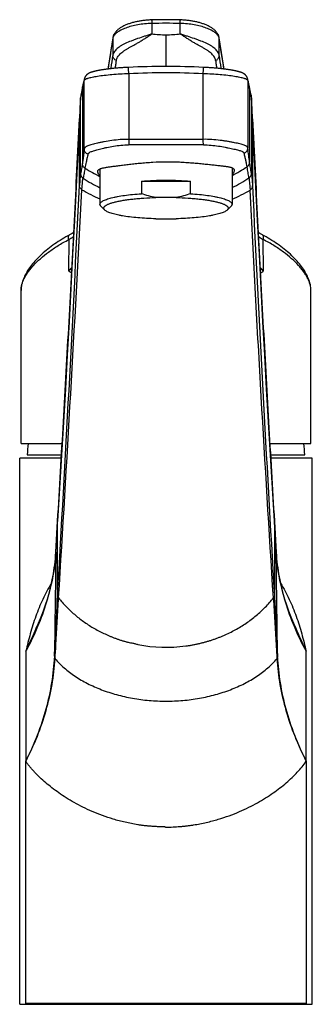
# Model space of a CAD drawing. Header units: millimetres. Extents: x 156 to 658, y 97 to 453.
# Tile 3 of 5: x 298 to 351, y 277 to 453. Entities that reach past the tile are written whole.
import ezdxf

# ---------------------------------------------------------------- set-up
doc = ezdxf.new("R2010")
doc.units = ezdxf.units.MM
doc.header["$LTSCALE"] = 46.255
doc.layers.get('0').update_dxf_attribs({"linetype": 'CONTINUOUS'})

msp = doc.modelspace()

# ---------------------------------------------------------------- linework, layer by layer
at = {"color": 9, "linetype": 'CONTINUOUS'}
for p, q in [((321.89, 452.47), (321.89, 450.6)), ((327.01, 450.6), (327.01, 452.47)), ((324.45, 450.46), (324.45, 444.75)), ((314.91, 449.78), (314.91, 446.67)), ((333.99, 446.67), (333.99, 449.78)), ((314.6, 444.47), (314.58, 444.36)), ((314.6, 444.47), (314.58, 444.36)), ((317.77, 443.45), (317.77, 431.67)), ((331.13, 431.68), (331.13, 443.45)), ((334.32, 444.36), (334.3, 444.48)), ((334.32, 444.36), (334.3, 444.48)), ((309.13, 439.09), (309.16, 439.3)), ((309.13, 425.54), (309.13, 439.09)), ((339.74, 439.3), (339.77, 439.09)), ((339.77, 439.09), (339.77, 425.58)), ((308.93, 435.35), (308.93, 435.4)), ((308.93, 435.4), (308.93, 435.35)), ((308.93, 423.38), (308.93, 435.35)), ((339.97, 435.35), (339.97, 435.4)), ((339.97, 435.35), (339.97, 435.4)), ((339.97, 435.36), (339.97, 423.32)), ((307, 413.7), (306.96, 408.11)), ((341.94, 408.11), (341.9, 413.7)), ((304.68, 357.55), (305, 363.12)), ((305, 363.12), (305, 363.18)), ((305, 349.91), (305, 363.12)), ((343.9, 363.18), (343.9, 363.12)), ((343.9, 363.12), (344.22, 357.55)), ((343.9, 363.12), (343.9, 349.91)), ((304.43, 338.93), (304.43, 338.96)), ((304.55, 338.51), (304.55, 338.54)), ((344.35, 338.54), (344.35, 338.51)), ((344.47, 338.96), (344.47, 338.93)), ((349.62, 276.67), (299.28, 276.67))]:
    msp.add_line(p, q, dxfattribs=at)
at = {"color": 7, "linetype": 'CONTINUOUS'}
for p, q in [((334.4, 447.26), (333.98, 449.92)), ((309.77, 429.93), (309.77, 442.26)), ((339.13, 442.26), (339.13, 430.12)), ((309.43, 440.85), (309.36, 440.47)), ((309.47, 441.09), (309.43, 440.85)), ((309.45, 440.85), (309.45, 427.35)), ((309.47, 441.09), (309.48, 441.11)), ((339.49, 440.78), (339.43, 441.09)), ((339.45, 440.85), (339.45, 427.59)), ((309.13, 439.2), (309.11, 439.08)), ((309.15, 439.31), (309.13, 439.2)), ((339.71, 439.59), (339.75, 439.3)), ((309.02, 437.61), (308.98, 436.49)), ((339.89, 437.4), (339.87, 437.81)), ((339.92, 436.48), (339.89, 437.4)), ((339.94, 435.97), (339.92, 436.48)), ((308.94, 435.69), (308.93, 435.35)), ((340.27, 429.29), (339.97, 435.4)), ((312.6, 426.37), (312.6, 420.02)), ((336.3, 426.58), (336.3, 420.02)), ((320.04, 424.2), (320.04, 421.93)), ((320.04, 424.2), (328.86, 424.2)), ((328.86, 421.93), (328.86, 424.2)), ((326.27, 421.24), (322.63, 421.24)), ((313.47, 418.99), (312.79, 419.66)), ((335.43, 418.99), (336.11, 419.66)), ((322.63, 417.42), (326.27, 417.42)), ((298.45, 377.1), (298.45, 404.57)), ((350.45, 377.1), (350.45, 404.57)), ((298.45, 377.1), (305.82, 377.1)), ((343.08, 377.1), (350.45, 377.1)), ((298.2, 276.5), (298.2, 374.5)), ((305.67, 374.5), (298.2, 374.5)), ((299.55, 375.1), (305.71, 375.1)), ((343.19, 375.1), (349.35, 375.1)), ((350.7, 374.5), (343.23, 374.5)), ((350.7, 276.5), (350.7, 374.5)), ((304.68, 357.61), (305, 363.18)), ((344.22, 357.61), (343.9, 363.12)), ((301.35, 344.38), (301.35, 344.38)), ((299.28, 276.67), (299.28, 320.1)), ((349.62, 320.1), (349.62, 276.67)), ((298.2, 276.5), (350.7, 276.5))]:
    msp.add_line(p, q, dxfattribs=at)
for points in [[(321.87, 453.11), (321.71, 453.11), (321.53, 453.1), (321.35, 453.09), (321.18, 453.08), (321, 453.07), (320.82, 453.05), (320.65, 453.03), (320.47, 453.01), (320.3, 452.99), (320.13, 452.97), (319.95, 452.94), (319.78, 452.91), (319.61, 452.88), (319.44, 452.85), (319.28, 452.82), (319.11, 452.78), (318.95, 452.75), (318.78, 452.71), (318.62, 452.67), (318.46, 452.62), (318.31, 452.58), (318.15, 452.53), (318, 452.48), (317.85, 452.43), (317.7, 452.38), (317.56, 452.32), (317.41, 452.27), (317.27, 452.21), (317.13, 452.15), (317, 452.09), (316.86, 452.02), (316.73, 451.95), (316.6, 451.89), (316.48, 451.81), (316.36, 451.74), (316.24, 451.67), (316.13, 451.59), (316.03, 451.52), (315.93, 451.44), (315.83, 451.37), (315.74, 451.29), (315.66, 451.21), (315.58, 451.13), (315.5, 451.05), (315.43, 450.97), (315.37, 450.89), (315.3, 450.81), (315.25, 450.73), (315.2, 450.65), (315.15, 450.57), (315.1, 450.49), (315.06, 450.4), (315.03, 450.32), (315, 450.24), (314.97, 450.15), (314.95, 450.07), (314.93, 449.99), (314.92, 449.92)], [(333.98, 449.92), (333.97, 449.99), (333.95, 450.07), (333.93, 450.15), (333.9, 450.24), (333.87, 450.32), (333.84, 450.4), (333.8, 450.48), (333.75, 450.57), (333.7, 450.65), (333.65, 450.73), (333.6, 450.81), (333.54, 450.89), (333.47, 450.97), (333.4, 451.05), (333.32, 451.13), (333.25, 451.21), (333.16, 451.29), (333.07, 451.36), (332.98, 451.44), (332.88, 451.52), (332.77, 451.59), (332.66, 451.67), (332.55, 451.74), (332.43, 451.81), (332.3, 451.88), (332.17, 451.95), (332.04, 452.02), (331.91, 452.09), (331.77, 452.15), (331.63, 452.21), (331.49, 452.27), (331.35, 452.32), (331.2, 452.38), (331.05, 452.43), (330.9, 452.48), (330.75, 452.53), (330.59, 452.58), (330.44, 452.62), (330.28, 452.67), (330.12, 452.71), (329.96, 452.75), (329.79, 452.78), (329.63, 452.82), (329.46, 452.85), (329.29, 452.88), (329.12, 452.91), (328.95, 452.94), (328.78, 452.97), (328.6, 452.99), (328.43, 453.01), (328.25, 453.03), (328.08, 453.05), (327.9, 453.07), (327.73, 453.08), (327.55, 453.09), (327.37, 453.1), (327.19, 453.11), (327.03, 453.11)], [(314.92, 449.92), (314.5, 447.26), (314.09, 444.61), (314.05, 444.29)], [(334.85, 444.29), (334.81, 444.6), (334.4, 447.26)], [(317.71, 444.59), (317.54, 444.58), (317.36, 444.57), (317.18, 444.56), (317, 444.55), (316.82, 444.54), (316.63, 444.53), (316.45, 444.52), (316.28, 444.51), (316.1, 444.49), (315.92, 444.48), (315.74, 444.47), (315.57, 444.45), (315.39, 444.44), (315.22, 444.42), (315.05, 444.4), (314.88, 444.39), (314.71, 444.37), (314.55, 444.35), (314.38, 444.33), (314.22, 444.31), (314.06, 444.29), (313.9, 444.27), (313.74, 444.25), (313.59, 444.23), (313.44, 444.21), (313.3, 444.19), (313.16, 444.17), (313.02, 444.15), (312.9, 444.13), (312.77, 444.11), (312.65, 444.09), (312.54, 444.07), (312.43, 444.05), (312.33, 444.03), (312.22, 444.01), (312.13, 443.99), (312.04, 443.97), (311.95, 443.95), (311.86, 443.94), (311.78, 443.92), (311.7, 443.9), (311.63, 443.88), (311.56, 443.86), (311.49, 443.85), (311.43, 443.83), (311.37, 443.81), (311.31, 443.8), (311.25, 443.78), (311.2, 443.76), (311.15, 443.75), (311.1, 443.73), (311.05, 443.72), (311, 443.7), (310.96, 443.68), (310.91, 443.67), (310.87, 443.65), (310.83, 443.63), (310.79, 443.62), (310.75, 443.6), (310.71, 443.58), (310.67, 443.56), (310.63, 443.54), (310.6, 443.52), (310.56, 443.5), (310.52, 443.48), (310.48, 443.46), (310.45, 443.44), (310.41, 443.41), (310.37, 443.39), (310.34, 443.36), (310.3, 443.33), (310.26, 443.3), (310.23, 443.27), (310.2, 443.24), (310.16, 443.2), (310.13, 443.17), (310.1, 443.13), (310.07, 443.1), (310.04, 443.06), (310.01, 443.02), (309.98, 442.98), (309.96, 442.93), (309.93, 442.89), (309.91, 442.84), (309.88, 442.79), (309.86, 442.74), (309.84, 442.69), (309.83, 442.64), (309.81, 442.59), (309.81, 442.57)], [(339.09, 442.57), (339.09, 442.59), (339.07, 442.64), (339.06, 442.69), (339.04, 442.74), (339.02, 442.79), (338.99, 442.84), (338.97, 442.88), (338.95, 442.93), (338.92, 442.97), (338.89, 443.02), (338.86, 443.06), (338.83, 443.09), (338.8, 443.13), (338.77, 443.17), (338.74, 443.2), (338.71, 443.24), (338.67, 443.27), (338.64, 443.3), (338.6, 443.33), (338.57, 443.36), (338.53, 443.38), (338.49, 443.41), (338.46, 443.44), (338.42, 443.46), (338.38, 443.48), (338.34, 443.5), (338.31, 443.52), (338.27, 443.54), (338.23, 443.56), (338.19, 443.58), (338.15, 443.6), (338.11, 443.62), (338.07, 443.63), (338.03, 443.65), (337.99, 443.67), (337.94, 443.68), (337.9, 443.7), (337.85, 443.71), (337.81, 443.73), (337.76, 443.75), (337.7, 443.76), (337.65, 443.78), (337.59, 443.8), (337.54, 443.81), (337.47, 443.83), (337.41, 443.85), (337.34, 443.86), (337.27, 443.88), (337.2, 443.9), (337.12, 443.92), (337.04, 443.94), (336.95, 443.95), (336.87, 443.97), (336.77, 443.99), (336.68, 444.01), (336.58, 444.03), (336.47, 444.05), (336.36, 444.07), (336.25, 444.09), (336.13, 444.11), (336.01, 444.13), (335.88, 444.15), (335.75, 444.17), (335.61, 444.19), (335.46, 444.21), (335.32, 444.23), (335.16, 444.25), (335.01, 444.27), (334.85, 444.29), (334.68, 444.31), (334.52, 444.33), (334.36, 444.35), (334.19, 444.37), (334.02, 444.39), (333.85, 444.4), (333.68, 444.42), (333.51, 444.43), (333.34, 444.45), (333.16, 444.46), (332.98, 444.48), (332.81, 444.49), (332.63, 444.51), (332.45, 444.52), (332.27, 444.53), (332.09, 444.54), (331.9, 444.55), (331.72, 444.56), (331.54, 444.57), (331.36, 444.58), (331.19, 444.59)], [(309.81, 442.57), (309.75, 442.34), (309.69, 442.1), (309.64, 441.86), (309.58, 441.61), (309.53, 441.36), (309.48, 441.11)], [(339.42, 441.11), (339.37, 441.36), (339.32, 441.61), (339.26, 441.86), (339.21, 442.1), (339.15, 442.34), (339.09, 442.57)], [(309.36, 440.47), (309.3, 440.17), (309.25, 439.88), (309.19, 439.59), (309.15, 439.31)], [(339.71, 439.59), (339.66, 439.88), (339.6, 440.17), (339.55, 440.47), (339.49, 440.78)], [(309.11, 439.08), (309.1, 438.96), (309.09, 438.83), (309.08, 438.68), (309.07, 438.53), (309.06, 438.36), (309.05, 438.19), (309.04, 438), (309.03, 437.81), (309.02, 437.61)], [(339.79, 439.08), (339.77, 439.2), (339.75, 439.3)], [(339.87, 437.81), (339.86, 438), (339.85, 438.18), (339.84, 438.36), (339.83, 438.52), (339.82, 438.68), (339.81, 438.82), (339.8, 438.95), (339.79, 439.08)], [(308.98, 436.49), (308.96, 435.97), (308.94, 435.69)], [(308.93, 435.35), (308.63, 429.29), (308.32, 423.18), (308.01, 417.09), (307.7, 411.02), (307.37, 404.97), (307.05, 398.94), (306.72, 392.93), (306.39, 386.94), (306.05, 380.96), (305.7, 375.01), (305.35, 369.08), (305, 363.18)], [(339.97, 435.4), (339.96, 435.69), (339.94, 435.97)], [(343.9, 363.18), (343.55, 369.08), (343.2, 375.01), (342.85, 380.96), (342.51, 386.93), (342.18, 392.93), (341.85, 398.94), (341.52, 404.97), (341.2, 411.02), (340.89, 417.09), (340.58, 423.18), (340.27, 429.29)], [(306.85, 414.39), (306.49, 414.19), (306.14, 413.98), (305.8, 413.78), (305.46, 413.56), (305.13, 413.35), (304.8, 413.13), (304.48, 412.91), (304.16, 412.68), (303.85, 412.46), (303.55, 412.23), (303.25, 412), (302.97, 411.76), (302.69, 411.53), (302.41, 411.29), (302.15, 411.05), (301.89, 410.81), (301.64, 410.57), (301.4, 410.32), (301.16, 410.08), (300.94, 409.83), (300.73, 409.59), (300.52, 409.34), (300.32, 409.1), (300.14, 408.85), (299.96, 408.61), (299.79, 408.36), (299.63, 408.12), (299.48, 407.88), (299.34, 407.63), (299.21, 407.39), (299.09, 407.15), (298.98, 406.91), (298.89, 406.68), (298.8, 406.45), (298.72, 406.22), (298.65, 405.99), (298.6, 405.77), (298.55, 405.55), (298.51, 405.33), (298.48, 405.12), (298.46, 404.91), (298.45, 404.71), (298.45, 404.57)], [(307.9, 414.98), (307.78, 414.91), (307.59, 414.8), (307.39, 414.69), (306.85, 414.39)], [(341.51, 414.69), (341.31, 414.8), (341.12, 414.91), (341, 414.98)], [(350.45, 404.57), (350.45, 404.71), (350.44, 404.91), (350.42, 405.12), (350.39, 405.33), (350.35, 405.55), (350.3, 405.77), (350.25, 405.99), (350.18, 406.22), (350.1, 406.45), (350.01, 406.68), (349.92, 406.91), (349.81, 407.15), (349.69, 407.39), (349.56, 407.63), (349.42, 407.88), (349.27, 408.12), (349.11, 408.36), (348.94, 408.61), (348.76, 408.85), (348.58, 409.1), (348.38, 409.34), (348.17, 409.59), (347.96, 409.83), (347.74, 410.08), (347.5, 410.32), (347.26, 410.56), (347.01, 410.81), (346.76, 411.05), (346.49, 411.29), (346.22, 411.52), (345.93, 411.76), (345.65, 411.99), (345.35, 412.23), (345.05, 412.46), (344.74, 412.68), (344.42, 412.91), (344.1, 413.13), (343.77, 413.35), (343.44, 413.56), (343.1, 413.77), (342.76, 413.98), (342.41, 414.19), (342.05, 414.39), (341.51, 414.69)], [(304.68, 357.61), (304.62, 356.78), (304.54, 355.94), (304.44, 355.09), (304.32, 354.25), (304.17, 353.4), (304, 352.55), (303.81, 351.69), (303.6, 350.84), (303.37, 349.98), (303.12, 349.12), (302.84, 348.26), (302.55, 347.4), (302.23, 346.54), (301.89, 345.67), (301.53, 344.8), (301.35, 344.38)], [(347.55, 344.38), (347.37, 344.8), (347.01, 345.67), (346.67, 346.54), (346.35, 347.4), (346.06, 348.26), (345.78, 349.12), (345.53, 349.98), (345.3, 350.84), (345.09, 351.69), (344.9, 352.55), (344.73, 353.4), (344.58, 354.25), (344.46, 355.09), (344.36, 355.94), (344.28, 356.78), (344.22, 357.55)]]:
    msp.add_lwpolyline(points, dxfattribs=at)
for centre, radius, start, end in [((324.45, 351.98), 101.16, 88.5376, 91.4624), ((324.45, 300.79), 143.96, 87.3148, 92.6852), ((319.54, 374.4), 20, 172.2523, 178.0052), ((329.36, 374.4), 20, 1.9948, 7.7477)]:
    msp.add_arc(centre, radius, start, end, dxfattribs=at)
at = {"color": 9, "linetype": 'CONTINUOUS'}
for centre, radius, start, end in [((324.45, 352.34), 100.16, 88.5376, 91.4624), ((324.45, 473.09), 22.64, 263.5162, 269.9996), ((324.45, 473.08), 22.63, 269.9991, 276.4851), ((739.35, 381.18), 429.95, 170.8199, 171.5593), ((315.77, 449.78), 0.868, 170.8255, 180.0158), ((333.13, 449.78), 0.868, 0.1083, 9.175), ((-90.67, 381.15), 430.17, 8.4415, 9.1807), ((254.47, 453.97), 60.88, 351.0264, 353.111), ((397.17, 454.35), 63.64, 186.9312, 188.9226), ((315.48, 444.48), 0.875, 180.0301, 187.7912), ((324.45, 300.9), 142.71, 87.3153, 92.6847), ((333.42, 444.48), 0.875, 352.2085, 359.8546), ((311.06, 442.26), 1.29, 166.0646, 179.9529), ((337.84, 442.26), 1.29, 0.0508, 13.9385), ((373.65, 428.13), 65.44, 168.7971, 170.1714), ((310.74, 440.85), 1.29, 168.8815, 179.9657), ((338.16, 440.85), 1.29, 0.0372, 11.123), ((270.96, 427.33), 69.81, 9.8765, 11.1658), ((310.42, 439.09), 1.29, 170.4225, 179.9356), ((338.5, 439.09), 1.28, 359.9922, 9.5561), ((562.2, 427.6), 244.47, 179.045, 179.2756), ((75.11, 427.01), 256.07, 0.8225, 1.0444), ((324.22, 449.25), 26.87, 237.8328, 244.3771), ((324.31, 449.24), 26.86, 296.5163, 303.1597), ((324.08, 446.83), 26.45, 236.7696, 244.2768), ((324.76, 446.74), 26.37, 295.9411, 303.5207), ((-7081.23, 781.65), 7398.83, 356.654714, 357.224495), ((-7978.64, 859.34), 8299.5, 356.477402, 356.983895), ((323.76, 446.63), 27.97, 239.0146, 246.4767), ((325.32, 446.48), 27.81, 293.2672, 300.7475), ((6571.6, 719.96), 6238.69, 182.725337, 183.400514), ((292.17, 424.14), 21.81, 312.6962, 314.9359), ((292.81, 427.17), 23.73, 306.6033, 308.4574), ((323.04, 427.06), 24.85, 229.6613, 231.33), ((355.31, 422.78), 19.85, 225.195, 227.6473), ((356.49, 427.68), 24.38, 231.5691, 233.3755), ((325.87, 427.04), 24.84, 308.6675, 310.3386), ((306.03, 363.12), 1.03, 176.7061, 179.9616), ((342.87, 363.12), 1.03, 0.0446, 3.2938), ((305.71, 357.55), 1.03, 176.7061, 179.9616), ((343.19, 357.55), 1.03, 0.0367, 3.2939), ((324.45, 367.23), 26.67, 259.077, 277.7306), ((324.45, 339.53), 31.22, 269.7289, 270.0015)]:
    msp.add_arc(centre, radius, start, end, dxfattribs=at)
for points, knots in [([(321.89, 452.47), (321.47, 452.46), (320.63, 452.41), (319.41, 452.25), (318.28, 452), (317.4, 451.73), (316.78, 451.47), (316.36, 451.27), (316, 451.06), (315.68, 450.85), (315.41, 450.62), (315.19, 450.39), (315.03, 450.16), (314.96, 449.99), (314.94, 449.91)], [0, 0, 0, 0, 0.164925, 0.32552, 0.477413, 0.616629, 0.680433, 0.739887, 0.794733, 0.844811, 0.890095, 0.930735, 0.967128, 1, 1, 1, 1]), ([(321.87, 453.11), (321.87, 453.11), (321.87, 453.11), (321.87, 453.11), (321.87, 453.11), (321.87, 453.1), (321.87, 453.09), (321.87, 453.08), (321.87, 453.07), (321.87, 453.04), (321.88, 453.01), (321.88, 452.98), (321.88, 452.94), (321.88, 452.89), (321.88, 452.82), (321.89, 452.73), (321.89, 452.6), (321.89, 452.52), (321.89, 452.47)], [0, 0, 0, 0, 0.001244, 0.004601, 0.010139, 0.01786, 0.027758, 0.03982, 0.070369, 0.109338, 0.156509, 0.211615, 0.274345, 0.344343, 0.421214, 0.593798, 0.788191, 1, 1, 1, 1]), ([(327.01, 452.47), (327.01, 452.52), (327.01, 452.6), (327.01, 452.73), (327.02, 452.82), (327.02, 452.89), (327.02, 452.94), (327.02, 452.98), (327.02, 453.01), (327.03, 453.04), (327.03, 453.07), (327.03, 453.08), (327.03, 453.09), (327.03, 453.1), (327.03, 453.11), (327.03, 453.11), (327.03, 453.11), (327.03, 453.11), (327.03, 453.11)], [0, 0, 0, 0, 0.211809, 0.406202, 0.578786, 0.655657, 0.725655, 0.788385, 0.843491, 0.890662, 0.929631, 0.96018, 0.972242, 0.98214, 0.989861, 0.995399, 0.998756, 1, 1, 1, 1]), ([(333.96, 449.91), (333.94, 449.99), (333.87, 450.16), (333.71, 450.39), (333.49, 450.62), (333.22, 450.85), (332.9, 451.06), (332.54, 451.27), (332.12, 451.47), (331.5, 451.73), (330.62, 452), (329.49, 452.25), (328.27, 452.41), (327.43, 452.46), (327.01, 452.47)], [0, 0, 0, 0, 0.032872, 0.069264, 0.109904, 0.155187, 0.205265, 0.260111, 0.319565, 0.383368, 0.522585, 0.674479, 0.835074, 1, 1, 1, 1]), ([(321.89, 450.6), (321.79, 450.56), (321.58, 450.48), (321.26, 450.38), (320.94, 450.27), (320.31, 450.07), (319.58, 449.83), (318.77, 449.55), (318.02, 449.26), (317.31, 448.96), (316.67, 448.63), (316.25, 448.38), (315.88, 448.12), (315.57, 447.86), (315.31, 447.58), (315.11, 447.28), (314.97, 446.98), (314.92, 446.77), (314.91, 446.67)], [0, 0, 0, 0, 0.040099, 0.080385, 0.120732, 0.161031, 0.32001, 0.396881, 0.471085, 0.60932, 0.672498, 0.731262, 0.785455, 0.835144, 0.88066, 0.922633, 0.96201, 1, 1, 1, 1]), ([(315.56, 445.83), (315.57, 445.94), (315.62, 446.15), (315.76, 446.45), (315.96, 446.73), (316.22, 447.01), (316.53, 447.28), (316.89, 447.54), (317.3, 447.8), (317.74, 448.07), (318.21, 448.33), (318.71, 448.6), (319.23, 448.89), (319.76, 449.2), (320.29, 449.54), (320.84, 449.88), (321.29, 450.17), (321.64, 450.41), (321.81, 450.54), (321.89, 450.6)], [0, 0, 0, 0, 0.0388, 0.079011, 0.121906, 0.168421, 0.219171, 0.274325, 0.333667, 0.397, 0.464103, 0.534587, 0.608058, 0.684116, 0.762248, 0.841665, 0.921332, 0.960875, 1, 1, 1, 1]), ([(333.99, 446.67), (333.98, 446.77), (333.93, 446.98), (333.79, 447.28), (333.59, 447.58), (333.33, 447.86), (333.02, 448.12), (332.65, 448.38), (332.23, 448.63), (331.59, 448.97), (330.88, 449.26), (330.13, 449.55), (329.32, 449.83), (328.59, 450.07), (327.96, 450.27), (327.64, 450.38), (327.32, 450.48), (327.11, 450.56), (327.01, 450.6)], [0, 0, 0, 0, 0.037992, 0.077369, 0.119345, 0.164863, 0.214554, 0.268749, 0.327513, 0.390691, 0.52892, 0.603121, 0.67999, 0.838969, 0.879269, 0.919615, 0.959901, 1, 1, 1, 1]), ([(333.34, 445.83), (333.33, 445.94), (333.28, 446.15), (333.14, 446.45), (332.94, 446.73), (332.68, 447.01), (332.37, 447.28), (332.01, 447.55), (331.61, 447.81), (331.16, 448.07), (330.69, 448.33), (330.19, 448.6), (329.67, 448.89), (329.14, 449.2), (328.61, 449.54), (328.07, 449.88), (327.62, 450.17), (327.26, 450.41), (327.09, 450.54), (327.01, 450.6)], [0, 0, 0, 0, 0.038885, 0.079101, 0.122043, 0.168619, 0.219309, 0.274314, 0.333662, 0.397124, 0.464252, 0.534657, 0.608067, 0.684129, 0.762275, 0.841676, 0.921333, 0.960871, 1, 1, 1, 1]), ([(314.94, 449.91), (314.93, 449.9), (314.92, 449.86), (314.91, 449.81), (314.91, 449.78)], [0, 0, 0, 0, 0.253681, 1, 1, 1, 1]), ([(333.99, 449.78), (333.99, 449.79), (333.98, 449.83), (333.97, 449.88), (333.96, 449.91)], [0, 0, 0, 0, 0.246929, 1, 1, 1, 1]), ([(315.56, 445.83), (315.47, 445.86), (315.29, 445.95), (315.08, 446.15), (314.94, 446.4), (314.91, 446.58), (314.91, 446.67)], [0, 0, 0, 0, 0.26349, 0.518283, 0.763028, 1, 1, 1, 1]), ([(315.37, 444.43), (315.4, 444.65), (315.45, 445), (315.51, 445.46), (315.55, 445.71), (315.56, 445.83)], [0, 0, 0, 0, 0.477195, 0.732168, 1, 1, 1, 1]), ([(333.34, 445.83), (333.43, 445.86), (333.61, 445.95), (333.82, 446.15), (333.96, 446.4), (333.99, 446.58), (333.99, 446.67)], [0, 0, 0, 0, 0.26349, 0.518284, 0.763029, 1, 1, 1, 1]), ([(333.34, 445.83), (333.35, 445.71), (333.39, 445.46), (333.45, 445), (333.5, 444.65), (333.53, 444.43)], [0, 0, 0, 0, 0.267693, 0.522639, 1, 1, 1, 1]), ([(317.77, 443.45), (317.25, 443.43), (316.25, 443.38), (314.78, 443.27), (313.43, 443.13), (312.4, 443), (311.67, 442.88), (311.2, 442.79), (310.79, 442.7), (310.49, 442.62), (310.29, 442.55), (310.16, 442.51), (310.05, 442.47), (309.96, 442.42), (309.88, 442.38), (309.83, 442.34), (309.79, 442.3), (309.77, 442.27), (309.77, 442.26)], [0, 0, 0, 0, 0.188698, 0.370646, 0.539185, 0.688167, 0.753606, 0.812203, 0.863443, 0.906892, 0.925588, 0.942228, 0.956799, 0.969306, 0.979766, 0.988242, 0.994876, 1, 1, 1, 1]), ([(317.77, 443.45), (317.76, 443.53), (317.76, 443.68), (317.75, 443.89), (317.74, 444.06), (317.73, 444.18), (317.73, 444.26), (317.72, 444.34), (317.72, 444.4), (317.72, 444.46), (317.71, 444.5), (317.71, 444.53), (317.71, 444.54), (317.71, 444.56), (317.71, 444.57), (317.71, 444.58), (317.71, 444.58), (317.71, 444.59), (317.71, 444.59), (317.71, 444.59), (317.71, 444.59), (317.71, 444.59)], [0, 0, 0, 0, 0.201271, 0.39142, 0.56423, 0.642341, 0.714052, 0.778778, 0.835989, 0.885215, 0.926055, 0.943222, 0.958173, 0.970877, 0.981308, 0.989446, 0.995275, 0.99732, 0.998785, 0.999673, 1, 1, 1, 1]), ([(331.13, 443.45), (331.14, 443.53), (331.14, 443.68), (331.15, 443.89), (331.16, 444.06), (331.17, 444.18), (331.17, 444.26), (331.18, 444.34), (331.18, 444.4), (331.18, 444.46), (331.19, 444.5), (331.19, 444.53), (331.19, 444.54), (331.19, 444.56), (331.19, 444.57), (331.19, 444.58), (331.19, 444.58), (331.19, 444.59), (331.19, 444.59), (331.19, 444.59), (331.19, 444.59), (331.19, 444.59)], [0, 0, 0, 0, 0.201271, 0.39142, 0.56423, 0.64234, 0.714052, 0.778778, 0.835989, 0.885215, 0.926054, 0.943222, 0.958173, 0.970877, 0.981308, 0.989446, 0.995275, 0.99732, 0.998785, 0.999673, 1, 1, 1, 1]), ([(339.13, 442.26), (339.13, 442.27), (339.11, 442.3), (339.07, 442.34), (339.02, 442.38), (338.94, 442.42), (338.85, 442.47), (338.74, 442.51), (338.61, 442.55), (338.41, 442.62), (338.11, 442.7), (337.7, 442.79), (337.23, 442.88), (336.5, 443), (335.47, 443.14), (334.12, 443.27), (332.65, 443.38), (331.65, 443.43), (331.13, 443.45)], [0, 0, 0, 0, 0.005251, 0.011902, 0.020363, 0.030803, 0.043291, 0.057854, 0.074492, 0.093189, 0.136635, 0.187869, 0.246461, 0.311893, 0.460861, 0.629385, 0.811318, 1, 1, 1, 1]), ([(309.45, 440.85), (309.48, 440.97), (309.58, 441.44), (309.68, 441.91), (309.77, 442.26)], [0, 0, 0, 0, 0.262467, 1, 1, 1, 1]), ([(339.13, 442.26), (339.16, 442.15), (339.27, 441.68), (339.37, 441.21), (339.45, 440.85)], [0, 0, 0, 0, 0.23752, 1, 1, 1, 1]), ([(309.13, 439.09), (309.12, 439.02), (309.09, 438.84), (309.07, 438.54), (309.05, 438.18), (309.03, 437.74), (309.01, 437.24), (308.98, 436.46), (308.95, 435.84), (308.93, 435.4)], [0, 0, 0, 0, 0.061678, 0.142612, 0.242285, 0.360115, 0.495487, 0.647735, 1, 1, 1, 1]), ([(339.97, 435.4), (339.95, 435.84), (339.92, 436.46), (339.89, 437.24), (339.87, 437.74), (339.85, 438.18), (339.83, 438.54), (339.81, 438.84), (339.78, 439.02), (339.77, 439.09)], [0, 0, 0, 0, 0.352272, 0.50452, 0.639893, 0.75772, 0.857392, 0.938337, 1, 1, 1, 1]), ([(305, 363.18), (305.18, 366.14), (305.53, 372.08), (306.23, 384), (307.06, 399), (307.86, 414.07), (308.48, 426.21), (308.78, 432.3), (308.93, 435.35)], [0, 0, 0, 0, 0.123126, 0.246789, 0.495724, 0.746798, 0.873134, 1, 1, 1, 1]), ([(339.97, 435.36), (340.27, 429.26), (340.88, 417.13), (341.84, 399), (342.84, 381.04), (343.54, 369.11), (343.9, 363.18)], [0, 0, 0, 0, 0.253201, 0.504275, 0.753211, 1, 1, 1, 1]), ([(317.76, 431.67), (317.25, 431.68), (316.24, 431.64), (314.78, 431.49), (313.62, 431.3), (312.77, 431.13), (312.19, 431.01), (311.67, 430.88), (311.2, 430.76), (310.79, 430.64), (310.45, 430.52), (310.2, 430.41), (310.05, 430.32), (309.95, 430.25), (309.88, 430.17), (309.82, 430.1), (309.78, 430.02), (309.77, 429.96), (309.77, 429.93)], [0, 0, 0, 0, 0.184139, 0.361941, 0.527174, 0.603185, 0.673824, 0.738432, 0.796426, 0.847341, 0.890879, 0.926995, 0.942381, 0.956121, 0.968405, 0.979524, 0.989883, 1, 1, 1, 1]), ([(331.13, 431.68), (330.02, 431.66), (327.79, 431.63), (324.45, 431.62), (321.11, 431.63), (318.88, 431.65), (317.77, 431.67)], [0, 0, 0, 0, 0.25, 0.5, 0.75, 1, 1, 1, 1]), ([(339.13, 430.12), (339.13, 430.14), (339.12, 430.2), (339.08, 430.27), (339.02, 430.34), (338.95, 430.4), (338.85, 430.47), (338.7, 430.55), (338.45, 430.65), (338.11, 430.75), (337.7, 430.86), (337.23, 430.97), (336.71, 431.08), (336.13, 431.19), (335.51, 431.3), (334.85, 431.41), (333.9, 431.54), (332.66, 431.66), (331.65, 431.69), (331.14, 431.68)], [0, 0, 0, 0, 0.009504, 0.019273, 0.02986, 0.041687, 0.055045, 0.070118, 0.105783, 0.149053, 0.199845, 0.257842, 0.322567, 0.393429, 0.469757, 0.550821, 0.635861, 0.81472, 1, 1, 1, 1]), ([(309.77, 429.93), (309.74, 429.67), (309.69, 429.18), (309.61, 428.49), (309.54, 427.89), (309.48, 427.52), (309.45, 427.35)], [0, 0, 0, 0, 0.301308, 0.567398, 0.799942, 1, 1, 1, 1]), ([(310.45, 429.01), (310.35, 429.04), (310.16, 429.14), (309.94, 429.36), (309.8, 429.63), (309.77, 429.83), (309.77, 429.93)], [0, 0, 0, 0, 0.252876, 0.503865, 0.752722, 1, 1, 1, 1]), ([(310.45, 429.01), (310.45, 429.04), (310.47, 429.09), (310.52, 429.16), (310.58, 429.23), (310.66, 429.29), (310.76, 429.35), (310.92, 429.44), (311.15, 429.53), (311.48, 429.64), (311.86, 429.75), (312.29, 429.87), (312.76, 429.99), (313.28, 430.11), (314.04, 430.27), (315.07, 430.47), (316.38, 430.64), (317.29, 430.69), (317.75, 430.69)], [0, 0, 0, 0, 0.010524, 0.021546, 0.033545, 0.046867, 0.06173, 0.078259, 0.116523, 0.16177, 0.213779, 0.272181, 0.336531, 0.406342, 0.481092, 0.643177, 0.818002, 1, 1, 1, 1]), ([(331.15, 430.69), (330.03, 430.68), (327.8, 430.68), (324.45, 430.67), (321.1, 430.68), (318.87, 430.68), (317.75, 430.69)], [0, 0, 0, 0, 0.249982, 0.499994, 0.75001, 1, 1, 1, 1]), ([(331.15, 430.69), (331.61, 430.69), (332.52, 430.65), (333.83, 430.49), (334.86, 430.31), (335.62, 430.16), (336.14, 430.05), (336.61, 429.95), (337.04, 429.85), (337.43, 429.75), (337.75, 429.66), (337.99, 429.57), (338.15, 429.5), (338.24, 429.45), (338.32, 429.39), (338.39, 429.33), (338.44, 429.27), (338.46, 429.22), (338.46, 429.19)], [0, 0, 0, 0, 0.183073, 0.358848, 0.521702, 0.596744, 0.666774, 0.73126, 0.789704, 0.841648, 0.886701, 0.924595, 0.940852, 0.955371, 0.968264, 0.97974, 0.990149, 1, 1, 1, 1]), ([(338.46, 429.19), (338.56, 429.23), (338.74, 429.32), (338.96, 429.54), (339.1, 429.82), (339.13, 430.02), (339.13, 430.12)], [0, 0, 0, 0, 0.252466, 0.503317, 0.752341, 1, 1, 1, 1]), ([(339.45, 427.59), (339.39, 427.97), (339.27, 428.81), (339.18, 429.65), (339.13, 430.12)], [0, 0, 0, 0, 0.448403, 1, 1, 1, 1]), ([(310.45, 429.01), (310.38, 428.76), (310.27, 428.29), (310.09, 427.46), (309.98, 426.87), (309.91, 426.51)], [0, 0, 0, 0, 0.300694, 0.565225, 1, 1, 1, 1]), ([(339, 426.76), (338.97, 426.94), (338.9, 427.3), (338.79, 427.88), (338.64, 428.52), (338.53, 428.96), (338.46, 429.19)], [0, 0, 0, 0, 0.214569, 0.450819, 0.711137, 1, 1, 1, 1]), ([(339, 426.76), (339.07, 426.8), (339.2, 426.91), (339.34, 427.11), (339.43, 427.34), (339.45, 427.51), (339.45, 427.59)], [0, 0, 0, 0, 0.25082, 0.501077, 0.75076, 1, 1, 1, 1]), ([(339.77, 425.58), (339.72, 425.91), (339.61, 426.58), (339.5, 427.25), (339.45, 427.59)], [0, 0, 0, 0, 0.48931, 1, 1, 1, 1]), ([(309.45, 427.35), (309.42, 427.19), (309.37, 426.87), (309.26, 426.27), (309.18, 425.83), (309.13, 425.54)], [0, 0, 0, 0, 0.268906, 0.517866, 1, 1, 1, 1]), ([(309.91, 426.51), (309.84, 426.55), (309.71, 426.66), (309.56, 426.86), (309.47, 427.1), (309.45, 427.26), (309.45, 427.35)], [0, 0, 0, 0, 0.250793, 0.501031, 0.75072, 1, 1, 1, 1]), ([(309.91, 426.51), (309.88, 426.35), (309.83, 426.04), (309.72, 425.44), (309.64, 425), (309.59, 424.71)], [0, 0, 0, 0, 0.268916, 0.517898, 1, 1, 1, 1]), ([(339.33, 424.76), (339.3, 424.92), (339.25, 425.25), (339.17, 425.74), (339.08, 426.24), (339.03, 426.59), (339, 426.76)], [0, 0, 0, 0, 0.245814, 0.489829, 0.739022, 1, 1, 1, 1]), ([(309.13, 425.54), (309.12, 425.5), (309.11, 425.4), (309.07, 425.15), (309.02, 424.73), (308.97, 424.11), (308.94, 423.64), (308.93, 423.38)], [0, 0, 0, 0, 0.059524, 0.138087, 0.351781, 0.639767, 1, 1, 1, 1]), ([(309.13, 425.54), (309.13, 425.46), (309.15, 425.3), (309.24, 425.07), (309.38, 424.87), (309.51, 424.76), (309.58, 424.72)], [0, 0, 0, 0, 0.248781, 0.498293, 0.748759, 1, 1, 1, 1]), ([(309.36, 422.65), (309.38, 422.9), (309.41, 423.35), (309.46, 423.94), (309.51, 424.34), (309.55, 424.58), (309.57, 424.68), (309.58, 424.72)], [0, 0, 0, 0, 0.359958, 0.648271, 0.862287, 0.940794, 1, 1, 1, 1]), ([(339.33, 424.76), (339.4, 424.8), (339.52, 424.91), (339.66, 425.11), (339.75, 425.34), (339.77, 425.5), (339.77, 425.58)], [0, 0, 0, 0, 0.250822, 0.501054, 0.750725, 1, 1, 1, 1]), ([(339.33, 424.76), (339.34, 424.65), (339.38, 424.39), (339.43, 423.92), (339.49, 423.3), (339.52, 422.84), (339.53, 422.59)], [0, 0, 0, 0, 0.144266, 0.362093, 0.648961, 1, 1, 1, 1]), ([(339.77, 425.58), (339.79, 425.47), (339.82, 425.2), (339.88, 424.71), (339.93, 424.07), (339.96, 423.58), (339.97, 423.32)], [0, 0, 0, 0, 0.144692, 0.361943, 0.648319, 1, 1, 1, 1]), ([(309.36, 422.65), (309.3, 422.69), (309.18, 422.79), (309.04, 422.96), (308.95, 423.16), (308.93, 423.31), (308.93, 423.38)], [0, 0, 0, 0, 0.262478, 0.514478, 0.758402, 1, 1, 1, 1]), ([(339.53, 422.59), (339.6, 422.63), (339.72, 422.72), (339.86, 422.9), (339.95, 423.1), (339.97, 423.25), (339.97, 423.32)], [0, 0, 0, 0, 0.261153, 0.513959, 0.759291, 1, 1, 1, 1]), ([(343.72, 349.4), (342.96, 361.45), (341.86, 379.63), (340.5, 404.03), (339.85, 416.38), (339.53, 422.59)], [0, 0, 0, 0, 0.493934, 0.745487, 1, 1, 1, 1]), ([(298.45, 404.57), (298.45, 404.74), (298.48, 405.1), (298.59, 405.64), (298.77, 406.19), (299.02, 406.75), (299.34, 407.33), (299.73, 407.91), (300.18, 408.5), (300.89, 409.31), (301.94, 410.33), (303.4, 411.51), (305.11, 412.66), (306.34, 413.36), (307, 413.7)], [0, 0, 0, 0, 0.039998, 0.082027, 0.126563, 0.173956, 0.224449, 0.278199, 0.335304, 0.395809, 0.52701, 0.671707, 0.829535, 1, 1, 1, 1]), ([(307, 413.7), (306.97, 413.79), (306.94, 413.98), (306.95, 414.2), (306.99, 414.35), (307.04, 414.45), (307.11, 414.53), (307.17, 414.57), (307.19, 414.58)], [0, 0, 0, 0, 0.298747, 0.564875, 0.684315, 0.795197, 0.899432, 1, 1, 1, 1]), ([(307, 413.7), (307.07, 413.75), (307.37, 413.92), (307.65, 414.1), (307.86, 414.24)], [0, 0, 0, 0, 0.256602, 1, 1, 1, 1]), ([(341.04, 414.24), (341.11, 414.2), (341.39, 414.01), (341.68, 413.83), (341.9, 413.7)], [0, 0, 0, 0, 0.243335, 1, 1, 1, 1]), ([(341.9, 413.7), (341.93, 413.79), (341.96, 413.98), (341.95, 414.2), (341.91, 414.35), (341.86, 414.45), (341.79, 414.53), (341.73, 414.57), (341.71, 414.58)], [0, 0, 0, 0, 0.298747, 0.564875, 0.684315, 0.795197, 0.899432, 1, 1, 1, 1]), ([(350.45, 404.57), (350.45, 404.74), (350.42, 405.1), (350.31, 405.64), (350.13, 406.19), (349.88, 406.75), (349.56, 407.33), (349.17, 407.91), (348.72, 408.5), (348.01, 409.31), (346.96, 410.33), (345.5, 411.51), (343.79, 412.66), (342.56, 413.36), (341.9, 413.7)], [0, 0, 0, 0, 0.039998, 0.082028, 0.126564, 0.173957, 0.22445, 0.278201, 0.335305, 0.395811, 0.527011, 0.671708, 0.829535, 1, 1, 1, 1]), ([(299.32, 339.83), (300.1, 341.29), (301.51, 344.21), (303.14, 348.68), (304.23, 353.12), (304.6, 356.09), (304.68, 357.55)], [0, 0, 0, 0, 0.266459, 0.52024, 0.763839, 1, 1, 1, 1]), ([(304.68, 357.55), (304.66, 356), (304.62, 352.9), (304.54, 346.71), (304.47, 342.06), (304.43, 338.96)], [0, 0, 0, 0, 0.250043, 0.500072, 1, 1, 1, 1]), ([(344.47, 338.96), (344.43, 342.06), (344.36, 346.71), (344.28, 352.9), (344.24, 356), (344.22, 357.55)], [0, 0, 0, 0, 0.499928, 0.749957, 1, 1, 1, 1]), ([(344.22, 357.55), (344.3, 356.09), (344.67, 353.12), (345.76, 348.68), (347.39, 344.21), (348.8, 341.29), (349.58, 339.83)], [0, 0, 0, 0, 0.236168, 0.479775, 0.733564, 1, 1, 1, 1]), ([(303.89, 352.03), (303.6, 351.57), (303.05, 350.62), (302.33, 349.15), (301.67, 347.65), (300.89, 345.6), (300.07, 343.01), (299.55, 340.89), (299.32, 339.83)], [0, 0, 0, 0, 0.125068, 0.250426, 0.375903, 0.501349, 0.751555, 1, 1, 1, 1]), ([(345.01, 352.03), (345.3, 351.57), (345.85, 350.62), (346.57, 349.15), (347.23, 347.65), (348.01, 345.6), (348.83, 343.01), (349.35, 340.89), (349.58, 339.83)], [0, 0, 0, 0, 0.125067, 0.250424, 0.375901, 0.501348, 0.751553, 1, 1, 1, 1]), ([(304.43, 338.96), (304.48, 339.87), (304.67, 343.52), (304.86, 347.17), (305, 349.91)], [0, 0, 0, 0, 0.250425, 1, 1, 1, 1]), ([(305.18, 349.4), (305.12, 349.48), (305.03, 349.64), (305, 349.82), (305, 349.91)], [0, 0, 0, 0, 0.508407, 1, 1, 1, 1]), ([(343.9, 349.91), (343.95, 349), (344.14, 345.35), (344.33, 341.7), (344.47, 338.96)], [0, 0, 0, 0, 0.249514, 1, 1, 1, 1]), ([(304.55, 338.54), (304.61, 339.45), (304.74, 341.71), (304.95, 345.33), (305.11, 348.04), (305.18, 349.4)], [0, 0, 0, 0, 0.249664, 0.624594, 1, 1, 1, 1]), ([(343.72, 349.4), (343.77, 348.5), (343.87, 346.68), (344.03, 343.97), (344.19, 341.26), (344.29, 339.45), (344.35, 338.54)], [0, 0, 0, 0, 0.250321, 0.500436, 0.750345, 1, 1, 1, 1]), ([(299.32, 339.83), (299.5, 340.21), (299.92, 341.16), (300.6, 342.67), (301.1, 343.81), (301.35, 344.38)], [0, 0, 0, 0, 0.251679, 0.627198, 1, 1, 1, 1]), ([(347.55, 344.38), (347.72, 344), (348.13, 343.05), (348.81, 341.54), (349.32, 340.4), (349.58, 339.83)], [0, 0, 0, 0, 0.248216, 0.622864, 1, 1, 1, 1]), ([(299.32, 339.83), (299.32, 338.19), (299.31, 334.9), (299.3, 329.97), (299.29, 325.04), (299.28, 321.75), (299.28, 320.1)], [0, 0, 0, 0, 0.249998, 0.499996, 0.749998, 1, 1, 1, 1]), ([(349.62, 320.1), (349.62, 321.75), (349.61, 325.04), (349.6, 329.97), (349.59, 334.9), (349.58, 338.19), (349.58, 339.83)], [0, 0, 0, 0, 0.250002, 0.500004, 0.750002, 1, 1, 1, 1]), ([(304.43, 338.93), (304.34, 337.33), (304, 334.14), (302.96, 329.39), (301.4, 324.67), (300.04, 321.62), (299.28, 320.1)], [0, 0, 0, 0, 0.243431, 0.489832, 0.741309, 1, 1, 1, 1]), ([(299.28, 320.1), (300.05, 321.58), (301.43, 324.56), (303.01, 329.17), (304.08, 333.82), (304.45, 336.95), (304.55, 338.51)], [0, 0, 0, 0, 0.258877, 0.510435, 0.756785, 1, 1, 1, 1]), ([(304.43, 338.96), (304.43, 338.89), (304.45, 338.74), (304.51, 338.61), (304.55, 338.54)], [0, 0, 0, 0, 0.494296, 1, 1, 1, 1]), ([(304.43, 338.93), (304.43, 338.85), (304.45, 338.71), (304.51, 338.57), (304.55, 338.51)], [0, 0, 0, 0, 0.494286, 1, 1, 1, 1]), ([(304.55, 338.51), (305.05, 337.92), (306.18, 336.79), (308.14, 335.3), (310.39, 333.99), (312.89, 332.89), (315.6, 332.01), (318.46, 331.36), (321.43, 330.97), (324.45, 330.84), (327.47, 330.97), (330.44, 331.36), (333.3, 332.01), (336.01, 332.89), (338.51, 333.99), (340.76, 335.3), (342.72, 336.79), (343.85, 337.92), (344.35, 338.51)], [0, 0, 0, 0, 0.052827, 0.108865, 0.16816, 0.230504, 0.295466, 0.36247, 0.430881, 0.500005, 0.569132, 0.637546, 0.704548, 0.769502, 0.831839, 0.891137, 0.947175, 1, 1, 1, 1]), ([(344.47, 338.96), (344.47, 338.89), (344.45, 338.74), (344.39, 338.61), (344.35, 338.54)], [0, 0, 0, 0, 0.494294, 1, 1, 1, 1]), ([(344.47, 338.93), (344.47, 338.85), (344.45, 338.71), (344.39, 338.57), (344.35, 338.51)], [0, 0, 0, 0, 0.494319, 1, 1, 1, 1]), ([(344.35, 338.51), (344.45, 336.95), (344.82, 333.82), (345.89, 329.17), (347.48, 324.56), (348.85, 321.58), (349.62, 320.1)], [0, 0, 0, 0, 0.243107, 0.489433, 0.741037, 1, 1, 1, 1]), ([(349.62, 320.1), (348.86, 321.62), (347.5, 324.67), (345.94, 329.38), (344.9, 334.14), (344.56, 337.33), (344.47, 338.93)], [0, 0, 0, 0, 0.258648, 0.510126, 0.756546, 1, 1, 1, 1])]:
    msp.add_open_spline(points, degree=3, knots=knots, dxfattribs=at)
at = {"color": 7, "linetype": 'CONTINUOUS'}
for points, knots in [([(312.2, 425.9), (312.2, 425.94), (312.21, 426.01), (312.26, 426.12), (312.33, 426.21), (312.44, 426.29), (312.57, 426.36), (312.73, 426.43), (312.92, 426.49), (313.14, 426.55), (313.38, 426.6), (313.76, 426.67), (314.29, 426.75), (315.01, 426.85), (315.81, 426.95), (316.7, 427.06), (317.66, 427.18), (318.69, 427.3), (319.77, 427.41), (320.9, 427.51), (322.47, 427.62), (323.65, 427.66), (324.45, 427.66)], [0, 0, 0, 0, 0.008841, 0.017556, 0.026848, 0.037296, 0.049295, 0.063087, 0.078809, 0.09653, 0.11628, 0.138058, 0.187615, 0.244905, 0.30947, 0.380719, 0.457945, 0.540355, 0.627102, 0.717315, 0.810117, 1, 1, 1, 1]), ([(324.45, 427.66), (325.25, 427.67), (326.44, 427.64), (328, 427.56), (329.13, 427.47), (330.21, 427.38), (331.24, 427.28), (332.2, 427.18), (333.09, 427.08), (333.89, 427), (334.61, 426.92), (335.14, 426.85), (335.52, 426.79), (335.76, 426.74), (335.98, 426.69), (336.17, 426.64), (336.33, 426.57), (336.46, 426.5), (336.57, 426.42), (336.64, 426.33), (336.69, 426.23), (336.7, 426.15), (336.7, 426.11)], [0, 0, 0, 0, 0.190279, 0.283238, 0.373571, 0.460396, 0.542838, 0.620051, 0.691248, 0.755732, 0.81292, 0.862359, 0.884072, 0.90375, 0.921394, 0.937032, 0.950735, 0.962648, 0.973024, 0.982284, 0.991034, 1, 1, 1, 1]), ([(312.6, 425.16), (312.54, 425.23), (312.43, 425.36), (312.3, 425.55), (312.22, 425.73), (312.2, 425.85), (312.2, 425.9)], [0, 0, 0, 0, 0.316645, 0.58569, 0.810678, 1, 1, 1, 1]), ([(336.46, 426.5), (336.45, 426.49), (336.4, 426.45), (336.34, 426.41), (336.3, 426.38)], [0, 0, 0, 0, 0.235496, 1, 1, 1, 1]), ([(336.7, 426.11), (336.7, 426.06), (336.68, 425.94), (336.6, 425.76), (336.47, 425.56), (336.36, 425.42), (336.3, 425.35)], [0, 0, 0, 0, 0.188718, 0.413956, 0.683379, 1, 1, 1, 1]), ([(320.04, 424.2), (320.76, 424.25), (322.23, 424.32), (323.7, 424.35), (324.45, 424.35)], [0, 0, 0, 0, 0.491076, 1, 1, 1, 1]), ([(324.45, 424.35), (325.2, 424.35), (326.67, 424.32), (328.14, 424.25), (328.86, 424.2)], [0, 0, 0, 0, 0.508924, 1, 1, 1, 1]), ([(312.6, 420.02), (312.6, 420.05), (312.61, 420.1), (312.63, 420.18), (312.67, 420.26), (312.76, 420.36), (312.9, 420.49), (313.13, 420.64), (313.42, 420.78), (313.78, 420.92), (314.19, 421.05), (314.65, 421.18), (315.17, 421.31), (315.96, 421.47), (317.06, 421.64), (318.5, 421.81), (319.52, 421.9), (320.04, 421.93)], [0, 0, 0, 0, 0.009721, 0.01986, 0.030785, 0.042788, 0.070793, 0.104993, 0.145858, 0.193549, 0.248044, 0.3092, 0.376795, 0.450537, 0.615037, 0.79946, 1, 1, 1, 1]), ([(313.47, 418.99), (313.44, 419.02), (313.39, 419.08), (313.33, 419.18), (313.3, 419.28), (313.3, 419.38), (313.32, 419.47), (313.38, 419.57), (313.46, 419.67), (313.57, 419.76), (313.7, 419.85), (313.86, 419.94), (314.05, 420.03), (314.34, 420.16), (314.78, 420.3), (315.37, 420.46), (316.05, 420.61), (316.81, 420.75), (317.64, 420.87), (318.54, 420.98), (319.5, 421.07), (320.87, 421.18), (321.92, 421.22), (322.63, 421.24)], [0, 0, 0, 0, 0.012441, 0.023353, 0.033203, 0.042631, 0.052365, 0.063067, 0.075235, 0.089199, 0.105164, 0.123251, 0.143525, 0.166015, 0.217618, 0.277881, 0.346403, 0.422643, 0.505949, 0.595576, 0.690703, 0.790448, 1, 1, 1, 1]), ([(322.63, 421.24), (322.19, 421.31), (321.31, 421.51), (320.46, 421.78), (320.04, 421.93)], [0, 0, 0, 0, 0.500153, 1, 1, 1, 1]), ([(328.86, 421.93), (328.44, 421.78), (327.59, 421.51), (326.71, 421.31), (326.27, 421.24)], [0, 0, 0, 0, 0.499847, 1, 1, 1, 1]), ([(326.27, 421.24), (326.98, 421.22), (328.03, 421.18), (329.4, 421.07), (330.36, 420.98), (331.26, 420.87), (332.09, 420.75), (332.85, 420.61), (333.53, 420.46), (334.12, 420.3), (334.56, 420.16), (334.85, 420.03), (335.04, 419.94), (335.2, 419.85), (335.33, 419.76), (335.44, 419.67), (335.52, 419.57), (335.58, 419.47), (335.6, 419.38), (335.6, 419.28), (335.57, 419.18), (335.51, 419.08), (335.46, 419.02), (335.43, 418.99)], [0, 0, 0, 0, 0.209552, 0.309297, 0.404424, 0.494051, 0.577357, 0.653597, 0.722119, 0.782382, 0.833985, 0.856475, 0.876749, 0.894836, 0.910801, 0.924765, 0.936933, 0.947635, 0.957369, 0.966797, 0.976647, 0.987559, 1, 1, 1, 1]), ([(328.86, 421.93), (329.38, 421.9), (330.4, 421.81), (331.84, 421.64), (332.94, 421.47), (333.73, 421.31), (334.25, 421.18), (334.71, 421.05), (335.12, 420.92), (335.48, 420.78), (335.77, 420.64), (336, 420.49), (336.14, 420.36), (336.23, 420.26), (336.27, 420.18), (336.29, 420.1), (336.3, 420.05), (336.3, 420.02)], [0, 0, 0, 0, 0.20054, 0.384963, 0.549463, 0.623205, 0.6908, 0.751956, 0.806451, 0.854142, 0.895007, 0.929207, 0.957212, 0.969215, 0.98014, 0.990279, 1, 1, 1, 1]), ([(312.79, 419.66), (312.76, 419.69), (312.7, 419.74), (312.64, 419.84), (312.61, 419.93), (312.6, 419.99), (312.6, 420.02)], [0, 0, 0, 0, 0.289884, 0.547242, 0.780242, 1, 1, 1, 1]), ([(322.63, 417.42), (322.07, 417.44), (320.99, 417.49), (319.42, 417.6), (317.97, 417.75), (316.85, 417.91), (316.05, 418.06), (315.51, 418.17), (315.03, 418.3), (314.6, 418.42), (314.23, 418.56), (313.92, 418.69), (313.67, 418.83), (313.53, 418.94), (313.47, 418.99)], [0, 0, 0, 0, 0.177387, 0.346295, 0.50291, 0.643749, 0.70729, 0.765795, 0.81898, 0.866616, 0.908537, 0.944668, 0.975063, 1, 1, 1, 1]), ([(335.43, 418.99), (335.37, 418.94), (335.23, 418.83), (334.98, 418.69), (334.67, 418.56), (334.3, 418.42), (333.87, 418.3), (333.39, 418.17), (332.85, 418.06), (332.05, 417.91), (330.93, 417.75), (329.48, 417.6), (327.91, 417.49), (326.83, 417.44), (326.27, 417.42)], [0, 0, 0, 0, 0.024937, 0.055332, 0.091463, 0.133384, 0.18102, 0.234205, 0.29271, 0.356251, 0.49709, 0.653705, 0.822613, 1, 1, 1, 1]), ([(336.3, 420.02), (336.3, 419.99), (336.29, 419.93), (336.26, 419.84), (336.2, 419.74), (336.14, 419.69), (336.11, 419.66)], [0, 0, 0, 0, 0.219758, 0.452758, 0.710116, 1, 1, 1, 1]), ([(343.9, 349.91), (343.9, 349.82), (343.87, 349.64), (343.78, 349.48), (343.72, 349.4)], [0, 0, 0, 0, 0.490463, 1, 1, 1, 1]), ([(305.18, 349.4), (305.6, 348.87), (306.27, 348.11), (307.24, 347.15), (308, 346.46), (308.8, 345.8), (309.63, 345.18), (310.5, 344.58), (311.39, 344.03), (312.32, 343.52), (313.27, 343.04), (314.08, 342.68), (314.74, 342.41), (315.24, 342.21), (315.75, 342.02), (316.26, 341.85), (316.69, 341.72), (317.03, 341.62), (317.29, 341.55), (317.56, 341.48), (317.9, 341.4), (318.26, 341.34), (318.61, 341.27), (318.87, 341.21), (319.14, 341.13), (319.31, 341.08), (319.4, 341.05)], [0, 0, 0, 0, 0.120334, 0.181044, 0.24213, 0.303609, 0.365536, 0.427803, 0.490341, 0.55311, 0.616177, 0.679646, 0.711521, 0.743465, 0.775458, 0.807456, 0.839482, 0.855537, 0.871593, 0.887588, 0.903472, 0.935143, 0.951192, 0.967472, 0.983809, 1, 1, 1, 1]), ([(328.04, 340.81), (328.13, 340.82), (328.33, 340.84), (328.62, 340.87), (328.91, 340.91), (329.2, 340.96), (329.49, 341.03), (329.88, 341.13), (330.26, 341.21), (330.65, 341.29), (330.93, 341.36), (331.22, 341.43), (331.59, 341.53), (332.06, 341.66), (332.62, 341.84), (333.18, 342.03), (333.73, 342.23), (334.27, 342.45), (334.98, 342.75), (335.86, 343.15), (336.88, 343.68), (337.87, 344.26), (338.83, 344.87), (339.75, 345.53), (340.63, 346.23), (341.47, 346.97), (342.53, 348), (343.27, 348.83), (343.72, 349.4)], [0, 0, 0, 0, 0.016103, 0.032121, 0.04814, 0.064259, 0.080471, 0.096692, 0.128908, 0.144941, 0.160964, 0.176983, 0.192998, 0.225004, 0.256978, 0.288919, 0.320823, 0.352673, 0.38445, 0.447715, 0.510577, 0.573085, 0.635231, 0.697019, 0.758412, 0.819409, 0.880016, 1, 1, 1, 1]), ([(324.3, 308.31), (324.25, 308.31), (324.14, 308.32), (323.99, 308.34), (323.86, 308.36), (323.76, 308.37), (323.65, 308.37), (323.52, 308.37), (323.36, 308.36), (323.21, 308.36), (323, 308.36), (322.74, 308.37), (322.43, 308.39), (322.12, 308.41), (321.81, 308.43), (321.5, 308.45), (321.2, 308.48), (320.89, 308.51), (320.49, 308.56), (319.99, 308.62), (319.2, 308.74), (318.25, 308.91), (317.12, 309.14), (316.04, 309.41), (314.67, 309.8), (313.06, 310.34), (311.24, 311.07), (309.56, 311.85), (308, 312.67), (306.56, 313.53), (305.23, 314.41), (304, 315.31), (302.87, 316.23), (301.99, 317.02), (301.34, 317.66), (300.88, 318.14), (300.45, 318.62), (300.1, 319.03), (299.83, 319.36), (299.58, 319.68), (299.4, 319.93), (299.28, 320.1)], [0, 0, 0, 0, 0.00549, 0.010996, 0.016488, 0.019223, 0.021956, 0.027433, 0.03292, 0.0384, 0.043868, 0.054789, 0.065684, 0.076548, 0.087379, 0.098173, 0.108925, 0.119632, 0.130291, 0.151452, 0.172388, 0.213517, 0.253583, 0.292531, 0.330358, 0.402766, 0.471157, 0.535904, 0.597352, 0.655799, 0.711514, 0.764753, 0.815724, 0.864579, 0.888256, 0.91146, 0.934192, 0.956468, 0.967477, 0.978416, 1, 1, 1, 1]), ([(324.45, 308.3), (324.66, 308.3), (325.08, 308.3), (325.71, 308.31), (326.34, 308.35), (326.96, 308.39), (327.57, 308.45), (328.18, 308.52), (328.79, 308.6), (329.58, 308.71), (330.54, 308.88), (331.67, 309.12), (332.76, 309.39), (334.14, 309.77), (335.77, 310.31), (337.6, 311.04), (339.29, 311.82), (340.86, 312.65), (342.31, 313.5), (343.65, 314.39), (344.88, 315.29), (346.02, 316.22), (347.06, 317.16), (348.01, 318.12), (348.87, 319.09), (349.38, 319.76), (349.62, 320.1)], [0, 0, 0, 0, 0.021931, 0.043824, 0.065645, 0.08736, 0.10893, 0.130319, 0.151503, 0.172463, 0.213652, 0.25378, 0.292787, 0.330667, 0.403146, 0.47156, 0.536292, 0.597701, 0.656121, 0.711831, 0.76506, 0.815994, 0.864794, 0.911608, 0.956609, 1, 1, 1, 1])]:
    msp.add_open_spline(points, degree=3, knots=knots, dxfattribs=at)

doc.saveas('drawing.dxf')
